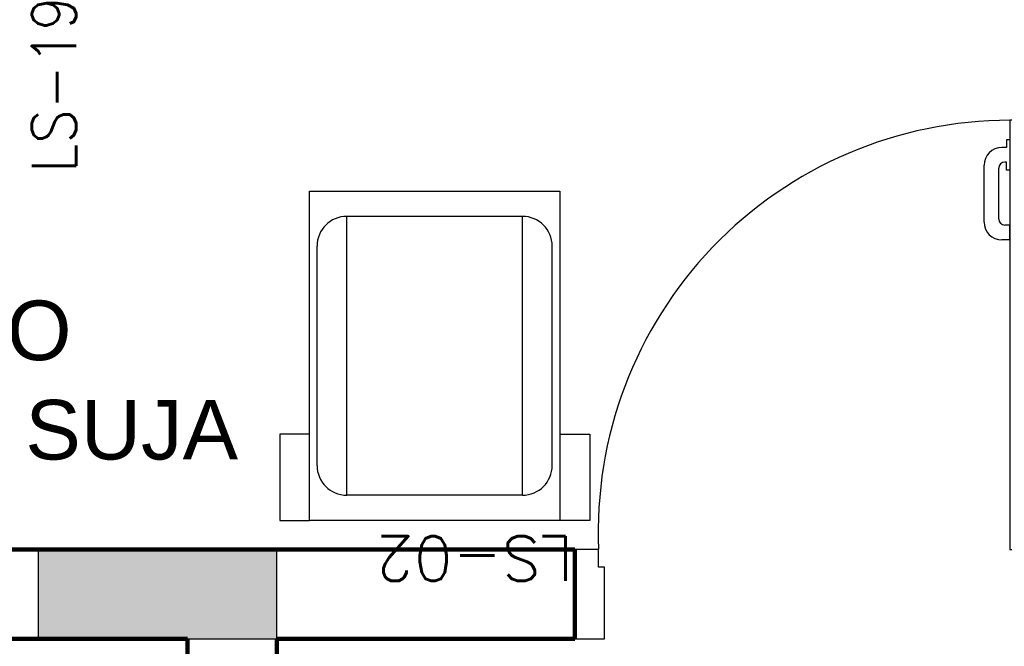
# Model space of a CAD drawing. Header units: metres. Extents: x -44 to 208, y -13 to 238.
# Tile 54 of 154: x 31.59 to 33.25, y 98.11 to 99.16. Entities that reach past the tile are written whole.
import ezdxf

# ---------------------------------------------------------------- set-up
doc = ezdxf.new("R2010")
doc.units = ezdxf.units.M
doc.header["$MEASUREMENT"] = 0
doc.layers.add('ALV-ALT', color=7, linetype='Continuous', lineweight=90)
for name, color, linetype in [('ESQ-POR', 3, 'Continuous'), ('EST-LAJ', 6, 'Continuous'), ('HTC-EST', 253, 'Continuous'), ('HTC-PIS', 8, 'Continuous'), ('TXT-ESP', 40, 'Continuous')]:
    doc.layers.add(name, color=color, linetype=linetype)
doc.styles.add('20--4-0', font='romans.shx', dxfattribs={"height": 0.08})
doc.styles.add('Texto Especificacao 1-50', font='arial.ttf', dxfattribs={"height": 0.1})

# ---------------------------------------------------------------- blocks, each defined once
blk = doc.blocks.new('PORTA 70')
at = {"layer": 'ESQ-POR'}
for p, q in [((-95.2983, 46.0042), (-95.2983, 45.2842)), ((-95.2683, 46.0042), (-95.2983, 46.0042)), ((-95.2683, 45.2842), (-95.2683, 46.0042)), ((-95.3039, 45.9714), (-95.3039, 45.9587)), ((-95.2983, 45.9714), (-95.3039, 45.9714)), ((-95.2683, 45.9714), (-95.2627, 45.9714)), ((-95.2627, 45.9714), (-95.2627, 45.9587)), ((-95.3039, 45.9587), (-95.3116, 45.9587)), ((-95.2627, 45.9587), (-95.2549, 45.9587)), ((-95.3416, 45.8335), (-95.3416, 45.9287)), ((-95.3169, 45.8385), (-95.3169, 45.924)), ((-95.3039, 45.934), (-95.3069, 45.934)), ((-95.3042, 45.9205), (-95.3042, 45.934)), ((-95.2983, 45.9205), (-95.3042, 45.9205)), ((-95.2683, 45.9205), (-95.2623, 45.9205)), ((-95.2627, 45.934), (-95.2596, 45.934)), ((-95.2623, 45.9205), (-95.2623, 45.934)), ((-95.2496, 45.8385), (-95.2496, 45.924)), ((-95.2249, 45.8335), (-95.2249, 45.9287)), ((-95.2991, 45.8285), (-95.3069, 45.8285)), ((-95.2991, 45.8285), (-95.2991, 45.8035)), ((-95.2675, 45.8285), (-95.2675, 45.8035)), ((-95.2675, 45.8285), (-95.2596, 45.8285)), ((-95.2991, 45.8035), (-95.3116, 45.8035)), ((-95.2675, 45.8035), (-95.2549, 45.8035)), ((-95.9883, 45.2842), (-96.0283, 45.2842)), ((-95.9883, 45.2542), (-95.9883, 45.2842)), ((-95.2983, 45.2842), (-95.2683, 45.2842)), ((-95.2683, 45.2842), (-95.2283, 45.2842)), ((-95.2683, 45.2542), (-95.2683, 45.2842)), ((-95.9783, 45.2542), (-95.9883, 45.2542)), ((-95.9783, 45.1342), (-95.9783, 45.2542)), ((-95.2783, 45.1342), (-95.2783, 45.2542)), ((-95.2783, 45.2542), (-95.2683, 45.2542)), ((-96.0283, 45.1342), (-95.9783, 45.1342)), ((-95.2283, 45.1342), (-95.2783, 45.1342))]:
    blk.add_line(p, q, dxfattribs=at)
for centre, radius, start, end in [((-95.2983, 45.3136), 0.6906, 90, 182.4378), ((-95.3116, 45.9287), 0.03, 90, 180), ((-95.2549, 45.9287), 0.03, 0, 90), ((-95.3069, 45.924), 0.01, 90, 180), ((-95.2596, 45.924), 0.01, 0, 90), ((-95.3069, 45.8385), 0.01, 180, 270), ((-95.2596, 45.8385), 0.01, 270, 0), ((-95.3116, 45.8335), 0.03, 180, 270), ((-95.2549, 45.8335), 0.03, 270, 0)]:
    blk.add_arc(centre, radius, start, end, dxfattribs=at)
blk = doc.blocks.new('LS-02')
for p, q in [((-153.9427, 52.6396), (-153.9427, 52.5896)), ((-153.7977, 52.6396), (-153.9427, 52.6396)), ((-153.7977, 52.5896), (-153.7977, 52.6396)), ((-153.8502, 52.5769), (-153.4822, 52.5769)), ((-153.9002, 52.2323), (-153.9002, 52.5269)), ((-153.9002, 52.5269), (-153.4322, 52.5269)), ((-153.4322, 52.2323), (-153.4322, 52.5269)), ((-153.9002, 52.2323), (-153.4322, 52.2323)), ((-153.8502, 52.1823), (-153.4822, 52.1823)), ((-153.9427, 52.1192), (-153.9427, 52.1696)), ((-153.7977, 52.1696), (-153.7977, 52.1192)), ((-153.7977, 52.1192), (-153.9427, 52.1192))]:
    blk.add_line(p, q)
blk.add_lwpolyline([(-153.3897, 52.1696), (-153.9427, 52.1696), (-153.9427, 52.5896), (-153.3897, 52.5896)], close=True)
for centre, start, end in [((-153.8502, 52.5269), 90, 180), ((-153.4822, 52.5269), 0, 90), ((-153.8502, 52.2323), 180, 270), ((-153.4822, 52.2323), 270, 0)]:
    blk.add_arc(centre, 0.05, start, end)
at = {"style": '20--4-0'}
blk.add_text('LS-02', height=0.075, rotation=90, dxfattribs=at).set_placement((-153.9691, 52.1474))
blk = doc.blocks.new('LS- 19')
at = {"style": '20--4-0'}
blk.add_text('LS-19', height=0.07449, rotation=90, dxfattribs=at).set_placement((-130.7259, 57.3061))
blk = doc.blocks.new('A$C6031014A')
at = {"layer": 'HTC-PIS'}
h = blk.add_hatch(color=256, dxfattribs=at)
h.dxf.hatch_style = 1
h.paths.add_polyline_path([(8.1, -12.75), (8.1, -12.9), (8.5, -12.9), (8.5, -12.75)])
at = {"layer": 'EST-LAJ'}
blk.add_lwpolyline([(8.1, -12.75), (8.1, -12.9), (8.5, -12.9), (8.5, -12.75), (8.1, -12.75)], close=True, dxfattribs=at)

msp = doc.modelspace()

# ---------------------------------------------------------------- linework, layer by layer
at = {"layer": 'ALV-ALT'}
for p, q in [((30.3759, 98.2753), (32.5259, 98.2753)), ((32.5259, 98.2753), (32.5259, 98.1253)), ((31.8759, 98.1253), (30.3759, 98.1253)), ((31.8759, 94.5753), (31.8759, 98.1253)), ((32.5259, 98.1253), (32.0259, 98.1253)), ((32.0259, 98.1253), (32.0259, 94.5753))]:
    msp.add_line(p, q, dxfattribs=at)

# ---------------------------------------------------------------- block references
msp.add_blockref('PORTA 70', (128.5541, 52.9911), dxfattribs=at)
at = {"layer": 'EST-LAJ'}
msp.add_blockref('A$C6031014A', (23.5259, 111.0253), dxfattribs=at)
at = {"layer": 'HTC-EST'}
msp.add_blockref('LS- 19', (162.4152, 41.5998), dxfattribs=at)
at = {"layer": 'HTC-EST', "rotation": 90}
msp.add_blockref('LS-02', (84.6704, 252.2663), dxfattribs=at)

# ---------------------------------------------------------------- texts
at = {"layer": 'TXT-ESP', "insert": (31.1849, 98.6928), "char_height": 0.1, "width": 1.981364, "attachment_point": 1, "style": 'Texto Especificacao 1-50'}
msp.add_mtext('ÓCULO \\PÁREA SUJA', dxfattribs=at)

doc.saveas('drawing.dxf')
